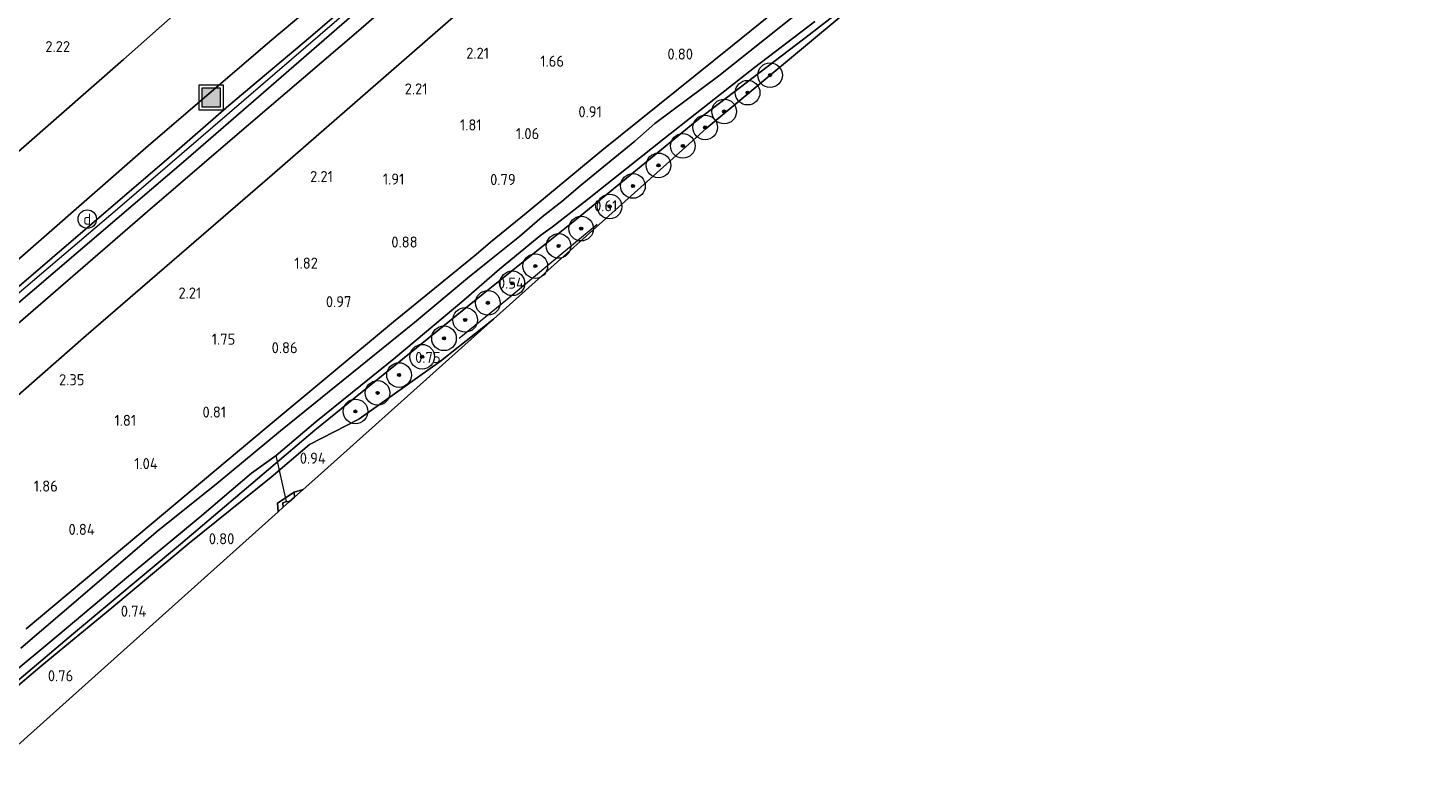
# Model space of a CAD drawing. Extents: x 130905 to 137824, y 412333 to 417928.
# Tile 171 of 256: x 134246 to 134473, y 414934 to 415055. Entities that reach past the tile are written whole.
import ezdxf
from ezdxf.enums import TextEntityAlignment as Align
from ezdxf.lldxf.tags import DXFTag

# ---------------------------------------------------------------- set-up
doc = ezdxf.new("R2010")
doc.units = 0
for name, color, linetype, lineweight in [('B-ME-GR-BOOM-S', 90, 'Continuous', 25), ('B-ME-GR-BOUWLAND_AKKERBOUW-GV', 80, 'Continuous', 13), ('B-ME-GR-GRAS-GV', 60, 'Continuous', 13), ('B-ME-GR-HAAG-G', 90, 'GR-HAAG1', 13), ('B-ME-GW-TALUD_KRUIN-G', 90, 'Continuous', 18), ('B-ME-GW-TALUD_TEEN-G', 90, 'Continuous', 18), ('B-ME-IE-MEUBILAIR_DIJKPAAL-S', 7, 'Continuous', 25), ('B-ME-IE-MEUBILAIR_WEGMEUBILAIR-S', 7, 'Continuous', 25), ('B-ME-IE-TERREINAFSCHEIDING_KUNSTMATIG_HEKWERK-G', 20, 'IE-TERREINAFSCHEIDING-KUNSTMATIG', 18), ('B-ME-KG-GRENS_OPNAME-G', 210, 'KG-OPNAME', 18), ('B-ME-KW-KUNSTWERK_DUIKER-G', 170, 'Continuous', 18), ('B-ME-OG-WATER_SLOOT-G', 120, 'Continuous', 18), ('B-ME-OG-WATER_SLOOT-GV', 120, 'Continuous', 18), ('B-ME-VH-VERHARDING_ASFALT-GV', 252, 'Continuous', 18), ('B-ME-WH-WINTERBED-G', 150, 'WH-WINTERBED', 18), ('X-XX-AL-HOOGTELABEL-S', 7, 'Continuous', 25)]:
    doc.layers.add(name, color=color, linetype=linetype, lineweight=lineweight)
doc.styles.add('NLCS-ISO', font='NLCS-ISO.ttf')
doc.styles.add('NLCS-ISO-ANNOTATIVE-T18', font='NLCS-ISO.ttf', dxfattribs={"height": 1.8})
doc.styles.get("Standard").update_dxf_attribs({"font": 'arial.ttf'})
doc.linetypes.add('GR-HAAG1', pattern='A,6,[176,NLCS.SHX,S=0.125,R=0,X=0,Y=0],-2', length=8)
doc.linetypes.add('IE-TERREINAFSCHEIDING-KUNSTMATIG', pattern='A,4,[82,NLCS.SHX,S=0.75,R=90,X=0,Y=0],4,-2', length=10)
tags = doc.linetypes.add('KG-OPNAME', pattern='A,5.5,-2,["O",Standard,S=1.8,R=0,X=-0.5,Y=-0.9],-2,5.5,-2,[5,NLCS.SHX,S=0.75,R=0,X=0,Y=0],-2', length=19).pattern_tags.tags
tags[6] = DXFTag(74, 10)
tags = doc.linetypes.add('WH-WINTERBED', pattern='A,6,-3.5,["WB",Standard,S=1.8,R=0,X=-1.5,Y=-0.9],-3.5,6,-3.5,6,-3.5,6,-3.5,6,-3.5', length=51).pattern_tags.tags
tags[6] = DXFTag(74, 10)

# ---------------------------------------------------------------- blocks, each defined once
blk = doc.blocks.new('SAL-HOOGTELABEL-SO')
at = {"color": 0, "linetype": 'ByBlock', "lineweight": -2, "style": 'NLCS-ISO-ANNOTATIVE-T18'}
blk.add_attdef('HOOGTE', text='', height=1.8, dxfattribs=at).set_placement((2.79, 0), align=Align.RIGHT)
blk = doc.blocks.new('SGR-BOOM_01-SO')
at = {"linetype": 'ByBlock', "lineweight": 18}
h = blk.add_hatch(color=0, dxfattribs=at)
h.dxf.hatch_style = 1
edge = h.paths.add_edge_path()
edge.add_arc((0, 0), 0.25, 0, 360)
at = {"color": 0, "linetype": 'ByBlock', "lineweight": 18}
for radius in [2, 0.25]:
    blk.add_circle((0, 0), radius, dxfattribs=at)
blk = doc.blocks.new('SIE-WEG_AFVALBAK-SO')
at = {"linetype": 'ByBlock', "lineweight": 18}
h = blk.add_hatch(color=0, dxfattribs=at)
h.dxf.hatch_style = 1
h.paths.add_polyline_path([(-1.5, -1.5), (1.5, -1.5), (1.5, 1.5), (-1.5, 1.5)])
at = {"color": 0, "linetype": 'ByBlock', "lineweight": 18}
for points in [[(-2, -2), (2, -2), (2, 2), (-2, 2)], [(-1.5, -1.5), (1.5, -1.5), (1.5, 1.5), (-1.5, 1.5)]]:
    blk.add_lwpolyline(points, close=True, dxfattribs=at)
blk = doc.blocks.new('SIE-DIJKPAAL-SO')
at = {"color": 0, "linetype": 'ByBlock', "lineweight": 18}
blk.add_circle((0, 0), 1.5, dxfattribs=at)
at = {"color": 0, "linetype": 'ByBlock', "lineweight": 18, "style": 'NLCS-ISO'}
blk.add_text('d', height=1.8, dxfattribs=at).set_placement((0, 0), align=Align.MIDDLE_CENTER)

msp = doc.modelspace()

# ---------------------------------------------------------------- linework, layer by layer
at = {"layer": 'B-ME-GR-BOUWLAND_AKKERBOUW-GV'}
msp.add_polyline3d([(134286.332, 414976.238, 0.845), (134239.306, 414934.15, 0.97), (134234.737, 414940.087, 0.851), (134248.007, 414951.312, 0.814), (134259.311, 414960.662, 0.814), (134271.889, 414971.111, 0.864), (134285.185, 414981.848, 0.952), (134291.439, 414987.169, 0.927), (134299.441, 414991.287, 0.877), (134312.66, 415000.688, 0.89), (134321.278, 415007.514, 0.865), (134291.781, 414981.114, 0.892), (134290.369, 414979.851, 0.907), (134288.92, 414979.407, 0.864), (134286.212, 414977.643, 0.776)], close=True, dxfattribs=at)
at = {"layer": 'B-ME-GR-GRAS-GV'}
for points in [[(134484.265, 415209.28, 6.293), (134462.123, 415192.527, 6.255), (134447.301, 415181.082, 6.23), (134432.525, 415169.602, 6.205), (134419.127, 415159.071, 6.205), (134408.905, 415151.079, 6.28), (134397.804, 415142.402, 6.255), (134382.803, 415130.419, 6.318), (134367.155, 415117.567, 6.305), (134358.319, 415110.288, 6.343), (134348.266, 415101.968, 6.33), (134334.939, 415090.685, 6.43), (134325.239, 415082.286, 6.418), (134305.727, 415065.489, 6.38), (134291.57, 415053.303, 6.33), (134278.345, 415042.157, 6.268), (134268.226, 415033.346, 6.255), (134255.388, 415022.396, 6.255), (134238.115, 415007.611, 6.28)], [(134240.022, 415006.603, 6.368), (134257.238, 415021.273, 6.293), (134271.327, 415033.367, 6.343), (134283.948, 415044.295, 6.293), (134299.549, 415057.808, 6.393), (134314.49, 415070.533, 6.468), (134330.706, 415084.299, 6.505), (134344.863, 415096.314, 6.368), (134354.528, 415104.61, 6.38), (134364.581, 415113.101, 6.43), (134381.036, 415126.617, 6.318), (134396.174, 415138.669, 6.305), (134409.685, 415149.474, 6.23), (134422.48, 415159.306, 6.243), (134441.582, 415173.988, 6.205), (134454.412, 415184.004, 6.243), (134468.129, 415194.752, 6.305), (134481.015, 415204.597, 6.305)], [(134238.644, 415012.404, 6.232), (134264.834, 415035.286, 6.182), (134284.983, 415052.577, 6.19), (134312.66, 415075.821, 6.299), (134333.191, 415093.056, 6.256), (134341.458, 415100.142, 6.198), (134342.721, 415101.684, 6.238), (134343.115, 415102.616, 6.186), (134339.211, 415108.388, 4.938), (134334.185, 415115.228, 3.47), (134331.676, 415118.64, 2.816), (134330.027, 415121.274, 2.302), (134329.213, 415122.693, 2.039), (134330.437, 415116.635, 2.42), (134332.746, 415111.261, 2.795), (134332.921, 415109.894, 2.82), (134332.617, 415108.798, 2.808), (134328.386, 415105.467, 2.67), (134316.739, 415096.515, 2.57), (134307.372, 415088.981, 2.494), (134289.183, 415074.499, 2.549), (134261.238, 415049.634, 2.608), (134239.761, 415030.892, 2.554)], [(134239.761, 415030.892, 2.554), (134261.238, 415049.634, 2.608), (134289.183, 415074.499, 2.549), (134307.372, 415088.981, 2.494), (134316.739, 415096.515, 2.57), (134328.386, 415105.467, 2.67), (134332.617, 415108.798, 2.808), (134332.921, 415109.894, 2.82), (134332.746, 415111.261, 2.795), (134330.437, 415116.635, 2.42), (134329.213, 415122.693, 2.039), (134330.027, 415121.274, 2.302), (134331.676, 415118.64, 2.816), (134334.185, 415115.228, 3.47), (134339.211, 415108.388, 4.938), (134343.115, 415102.616, 6.186), (134342.721, 415101.684, 6.238), (134341.458, 415100.142, 6.198), (134333.191, 415093.056, 6.256), (134312.66, 415075.821, 6.299), (134284.983, 415052.577, 6.19), (134264.834, 415035.286, 6.182), (134238.644, 415012.404, 6.232)], [(134240.436, 415003.667, 6.183), (134265.122, 415024.972, 6.171), (134278.532, 415036.47, 6.168), (134299.39, 415054.316, 6.171), (134318.541, 415071.003, 6.185)], [(134318.541, 415071.003, 6.185), (134299.39, 415054.316, 6.171), (134278.532, 415036.47, 6.168), (134265.122, 415024.972, 6.171), (134240.436, 415003.667, 6.183)], [(134245.441, 414957.253, 0.599), (134259.405, 414968.941, 0.584), (134284.401, 414989.861, 0.651), (134305.075, 415007.043, 0.599), (134318.488, 415018.008, 0.557), (134320.814, 415019.979, 0.396), (134326.567, 415024.685, 0.576), (134338.878, 415034.888, 0.604), (134360.093, 415051.908, 0.754), (134371.882, 415061.47, 0.941), (134374.514, 415063.675, 1.043), (134377.347, 415060.637, 0.933), (134378.459, 415058.747, 0.972), (134377.541, 415057.533, 0.873), (134372.542, 415053.628, 0.805), (134354.568, 415039.984, 0.803), (134334.764, 415023.746, 0.701), (134319.584, 415011.583, 0.675), (134292.305, 414989.47, 0.729), (134284.766, 414983.078, 0.881), (134270.499, 414970.947, 0.799), (134253.106, 414956.462, 0.719), (134234.328, 414940.626, 0.83)], [(134371.882, 415061.47, 0.941), (134360.093, 415051.908, 0.754), (134338.878, 415034.888, 0.604), (134326.567, 415024.685, 0.576), (134320.814, 415019.979, 0.396), (134318.488, 415018.008, 0.557), (134305.075, 415007.043, 0.599), (134284.401, 414989.861, 0.651), (134259.405, 414968.941, 0.584), (134245.441, 414957.253, 0.599)], [(134315.19, 415056.895, 2.613), (134285.376, 415030.909, 2.568), (134255.159, 415004.857, 2.56), (134231.227, 414983.857, 2.632)], [(134231.227, 414983.857, 2.632), (134255.159, 415004.857, 2.56), (134285.376, 415030.909, 2.568), (134315.19, 415056.895, 2.613)], [(134242.201, 414949.185, -0.449), (134250.559, 414956.166, -0.449), (134261.726, 414965.504, -0.449), (134273.94, 414975.598, -0.449), (134282.002, 414982.486, -0.449), (134286.006, 414985.361, -0.449), (134292.454, 414990.808, -0.449), (134305.361, 415001.28, -0.449), (134316.494, 415010.572, -0.449), (134322.236, 415015.606, -0.449), (134328.957, 415021.134, -0.449), (134330.846, 415022.485, -0.449), (134336.533, 415026.892, -0.449), (134349.214, 415036.965, -0.449), (134363.658, 415048.354, -0.449), (134373.451, 415055.829, -0.449)], [(134370.302, 415056.891, -0.449), (134357.837, 415047.013, -0.449), (134347.486, 415039.228, -0.449), (134344.234, 415036.39, -0.449), (134335.341, 415029.111, -0.449), (134332.396, 415026.571, -0.449), (134329.177, 415024.121, -0.449), (134325.504, 415020.929, -0.449), (134320.375, 415016.774, -0.449), (134317.066, 415014.165, -0.449), (134308.457, 415006.944, -0.449), (134298.301, 414998.715, -0.449), (134286.735, 414989.375, -0.449), (134276.614, 414980.964, -0.449), (134266.549, 414972.895, -0.449), (134254.655, 414962.677, -0.449), (134244.558, 414954.106, -0.449)]]:
    msp.add_polyline3d(points, dxfattribs=at)
for points in [[(134248.007, 414951.312, 0.814), (134234.737, 414940.087, 0.851), (134234.328, 414940.626, 0.83), (134253.106, 414956.462, 0.719), (134270.499, 414970.947, 0.799), (134284.766, 414983.078, 0.881), (134292.305, 414989.47, 0.729), (134319.584, 415011.583, 0.675), (134334.764, 415023.746, 0.701), (134354.568, 415039.984, 0.803), (134372.542, 415053.628, 0.805), (134377.541, 415057.533, 0.873), (134378.459, 415058.747, 0.972), (134379.041, 415057.781, 0.969), (134355.829, 415038.436, 0.738), (134351.991, 415035.001, 0.789), (134321.278, 415007.514, 0.865), (134312.66, 415000.688, 0.89), (134299.441, 414991.287, 0.877), (134291.439, 414987.169, 0.927), (134285.185, 414981.848, 0.952), (134271.889, 414971.111, 0.864), (134259.311, 414960.662, 0.814)], [(134290.369, 414979.851, 0.907), (134288.992, 414978.618, 0.858), (134288.92, 414979.407, 0.864)], [(134288.992, 414978.618, 0.858), (134288.119, 414977.837, -0.086), (134287.671, 414977.877, -0.086), (134287.091, 414977.67, -0.086), (134287.17, 414976.988, -0.086), (134286.332, 414976.238, 0.845), (134286.212, 414977.643, 0.776), (134288.92, 414979.407, 0.864)]]:
    msp.add_polyline3d(points, close=True, dxfattribs=at)
at = {"layer": 'B-ME-GR-HAAG-G'}
msp.add_polyline3d([(134338.118, 415022.872, 0.802), (134331.09, 415016.989, 0.777), (134323.516, 415010.661, 0.764), (134315.714, 415004.331, 0.764)], dxfattribs=at)
at = {"layer": 'B-ME-GW-TALUD_KRUIN-G'}
for points in [[(134329.213, 415122.693, 2.039), (134330.027, 415121.274, 2.302), (134331.676, 415118.64, 2.816), (134334.185, 415115.228, 3.47), (134339.211, 415108.388, 4.938), (134343.115, 415102.616, 6.186), (134342.721, 415101.684, 6.238), (134341.458, 415100.142, 6.198), (134333.191, 415093.056, 6.256), (134312.66, 415075.821, 6.299), (134284.983, 415052.577, 6.19), (134264.834, 415035.286, 6.182), (134238.644, 415012.404, 6.232), (134221.122, 414997.091, 6.19), (134203.601, 414981.778, 6.148)], [(134372.032, 415065.924, 1.086), (134371.255, 415067.295, 1.229), (134368.113, 415071.407, 1.768), (134363.336, 415077.39, 2.825), (134355.199, 415087.954, 4.638), (134350.382, 415092.688, 5.621), (134348.522, 415093.611, 5.932), (134346.17, 415093.571, 6.018), (134343.543, 415092.036, 6.175), (134338.266, 415087.573, 6.2), (134318.541, 415071.003, 6.185), (134299.39, 415054.316, 6.171), (134278.532, 415036.47, 6.168), (134265.122, 415024.972, 6.171), (134240.436, 415003.667, 6.183), (134227.958, 414993.178, 6.183), (134208.051, 414975.817, 6.12)]]:
    msp.add_polyline3d(points, dxfattribs=at)
at = {"layer": 'B-ME-GW-TALUD_TEEN-G'}
for points in [[(134195.505, 414992.638, 2.553), (134217.655, 415012.344, 2.506), (134239.761, 415030.892, 2.554), (134261.238, 415049.634, 2.608), (134289.183, 415074.499, 2.549), (134307.372, 415088.981, 2.494), (134316.739, 415096.515, 2.57), (134328.386, 415105.467, 2.67), (134332.617, 415108.798, 2.808), (134332.921, 415109.894, 2.82), (134332.746, 415111.261, 2.795), (134330.437, 415116.635, 2.42), (134329.213, 415122.693, 2.039)], [(134213.233, 414968.877, 2.693), (134231.227, 414983.857, 2.632), (134255.159, 415004.857, 2.56), (134285.376, 415030.909, 2.568), (134315.19, 415056.895, 2.613), (134339.997, 415078.242, 2.673), (134346.856, 415083.519, 2.624), (134349.521, 415084.502, 2.648), (134351.248, 415084.238, 2.655), (134353.351, 415082.839, 2.566), (134358.065, 415077.756, 2.034), (134364.753, 415071.615, 1.574), (134369.201, 415067.569, 1.174), (134372.032, 415065.924, 1.086)]]:
    msp.add_polyline3d(points, dxfattribs=at)
at = {"layer": 'B-ME-IE-TERREINAFSCHEIDING_KUNSTMATIG_HEKWERK-G'}
for points in [[(134234.737, 414940.087, 0.851), (134248.007, 414951.312, 0.814), (134259.311, 414960.662, 0.814), (134271.889, 414971.111, 0.864), (134285.185, 414981.848, 0.952), (134291.439, 414987.169, 0.927), (134299.441, 414991.287, 0.877), (134312.66, 415000.688, 0.89), (134321.278, 415007.514, 0.865)], [(134288.92, 414979.407, 0.864), (134290.369, 414979.851, 0.907)]]:
    msp.add_polyline3d(points, dxfattribs=at)
at = {"layer": 'B-ME-KG-GRENS_OPNAME-G'}
msp.add_polyline3d([(134239.306, 414934.15, 0.97), (134286.332, 414976.238, 0.845), (134287.17, 414976.988, -0.086), (134288.119, 414977.837, -0.086), (134288.992, 414978.618, 0.858), (134290.369, 414979.851, 0.907), (134291.781, 414981.114, 0.892), (134321.278, 415007.514, 0.865), (134351.991, 415035.001, 0.789), (134355.829, 415038.436, 0.738), (134379.041, 415057.781, 0.969), (134380.16, 415058.714, 0.987), (134382.215, 415060.427, 1.01), (134383.06, 415061.131, 1.025), (134409.074, 415082.812, 0.539), (134409.92, 415083.517, -0.237), (134410.269, 415083.808, -0.237), (134419.657, 415091.633, -0.237), (134431.323, 415101.355, -0.237), (134460.518, 415125.686, -0.237), (134474.628, 415137.446, 0.275), (134529.338, 415177.754, -0.237)], dxfattribs=at)
at = {"layer": 'B-ME-KW-KUNSTWERK_DUIKER-G'}
msp.add_polyline3d([(134287.671, 414977.877, -0.086), (134286.006, 414985.361, -0.449)], dxfattribs=at)
at = {"layer": 'B-ME-OG-WATER_SLOOT-G'}
for points in [[(134245.441, 414957.253, 0.599), (134259.405, 414968.941, 0.584), (134284.401, 414989.861, 0.651), (134305.075, 415007.043, 0.599), (134318.488, 415018.008, 0.557), (134320.814, 415019.979, 0.396), (134326.567, 415024.685, 0.576), (134338.878, 415034.888, 0.604), (134360.093, 415051.908, 0.754), (134371.882, 415061.47, 0.941), (134374.514, 415063.675, 1.043), (134377.347, 415060.637, 0.933), (134378.459, 415058.747, 0.972)], [(134234.328, 414940.626, 0.83), (134253.106, 414956.462, 0.719), (134270.499, 414970.947, 0.799), (134284.766, 414983.078, 0.881), (134292.305, 414989.47, 0.729), (134319.584, 415011.583, 0.675), (134334.764, 415023.746, 0.701), (134354.568, 415039.984, 0.803), (134372.542, 415053.628, 0.805), (134377.541, 415057.533, 0.873), (134378.459, 415058.747, 0.972)], [(134286.212, 414977.643, 0.776), (134288.92, 414979.407, 0.864)], [(134286.332, 414976.238, 0.845), (134286.212, 414977.643, 0.776)], [(134288.92, 414979.407, 0.864), (134288.992, 414978.618, 0.858)]]:
    msp.add_polyline3d(points, dxfattribs=at)
at = {"layer": 'B-ME-OG-WATER_SLOOT-GV'}
for points in [[(134373.451, 415055.829, -0.449), (134363.658, 415048.354, -0.449), (134349.214, 415036.965, -0.449), (134336.533, 415026.892, -0.449), (134330.846, 415022.485, -0.449), (134328.957, 415021.134, -0.449), (134322.236, 415015.606, -0.449), (134316.494, 415010.572, -0.449), (134305.361, 415001.28, -0.449), (134292.454, 414990.808, -0.449), (134286.006, 414985.361, -0.449), (134282.002, 414982.486, -0.449), (134273.94, 414975.598, -0.449), (134261.726, 414965.504, -0.449), (134250.559, 414956.166, -0.449), (134242.201, 414949.185, -0.449)], [(134244.558, 414954.106, -0.449), (134254.655, 414962.677, -0.449), (134266.549, 414972.895, -0.449), (134276.614, 414980.964, -0.449), (134286.735, 414989.375, -0.449), (134298.301, 414998.715, -0.449), (134308.457, 415006.944, -0.449), (134317.066, 415014.165, -0.449), (134320.375, 415016.774, -0.449), (134325.504, 415020.929, -0.449), (134329.177, 415024.121, -0.449), (134332.396, 415026.571, -0.449), (134335.341, 415029.111, -0.449), (134344.234, 415036.39, -0.449), (134347.486, 415039.228, -0.449), (134357.837, 415047.013, -0.449), (134370.302, 415056.891, -0.449)]]:
    msp.add_polyline3d(points, dxfattribs=at)
msp.add_polyline3d([(134288.119, 414977.837, -0.086), (134287.17, 414976.988, -0.086), (134287.091, 414977.67, -0.086), (134287.671, 414977.877, -0.086)], close=True, dxfattribs=at)
at = {"layer": 'B-ME-VH-VERHARDING_ASFALT-GV'}
for points in [[(134238.115, 415007.611, 6.28), (134255.388, 415022.396, 6.255), (134268.226, 415033.346, 6.255), (134278.345, 415042.157, 6.268), (134291.57, 415053.303, 6.33), (134305.727, 415065.489, 6.38), (134325.239, 415082.286, 6.418), (134334.939, 415090.685, 6.43), (134348.266, 415101.968, 6.33), (134358.319, 415110.288, 6.343), (134367.155, 415117.567, 6.305), (134382.803, 415130.419, 6.318), (134397.804, 415142.402, 6.255), (134408.905, 415151.079, 6.28), (134419.127, 415159.071, 6.205), (134432.525, 415169.602, 6.205), (134447.301, 415181.082, 6.23), (134462.123, 415192.527, 6.255), (134484.265, 415209.28, 6.293)], [(134481.015, 415204.597, 6.305), (134468.129, 415194.752, 6.305), (134454.412, 415184.004, 6.243), (134441.582, 415173.988, 6.205), (134422.48, 415159.306, 6.243), (134409.685, 415149.474, 6.23), (134396.174, 415138.669, 6.305), (134381.036, 415126.617, 6.318), (134364.581, 415113.101, 6.43), (134354.528, 415104.61, 6.38), (134344.863, 415096.314, 6.368), (134330.706, 415084.299, 6.505), (134314.49, 415070.533, 6.468), (134299.549, 415057.808, 6.393), (134283.948, 415044.295, 6.293), (134271.327, 415033.367, 6.343), (134257.238, 415021.273, 6.293), (134240.022, 415006.603, 6.368)]]:
    msp.add_polyline3d(points, dxfattribs=at)
at = {"layer": 'B-ME-WH-WINTERBED-G'}
msp.add_polyline3d([(134494.232, 415215.737, 6.222), (134463.818, 415192.658, 6.229), (134441.711, 415175.75, 6.115), (134416.201, 415155.824, 6.115), (134393.799, 415138.069, 6.196), (134370.34, 415119.177, 6.225), (134348.628, 415101.169, 6.28), (134327.739, 415083.152, 6.315), (134303.196, 415062.353, 6.304), (134278.438, 415040.997, 6.208), (134260.654, 415025.683, 6.175), (134241.367, 415009.287, 6.237), (134222.829, 414993.451, 6.307), (134205.944, 414978.64, 6.212)], dxfattribs=at)

# ---------------------------------------------------------------- block references
at = {"layer": 'B-ME-GR-BOOM-S'}
for p in [(134366.182, 415047.098, 0.627), (134362.531, 415044.259, 0.702), (134358.732, 415041.203, 0.64), (134355.639, 415038.617, 0.714), (134352.012, 415035.618, 0.777), (134348.065, 415032.459, 0.764), (134343.926, 415029.117, 0.702), (134340.128, 415025.777, 0.74), (134335.51, 415022.194, 0.69), (134331.848, 415019.378, 0.64), (134328.073, 415016.105, 0.79), (134324.342, 415013.312, 0.69), (134320.373, 415010.141, 0.79), (134316.687, 415007.371, 0.777), (134313.253, 415004.384, 0.802), (134309.705, 415001.397, 0.84), (134305.952, 414998.421, 0.84), (134302.472, 414995.526, 0.84), (134298.879, 414992.516, 0.852)]:
    msp.add_blockref('SGR-BOOM_01-SO', p, dxfattribs=at)
at = {"layer": 'B-ME-IE-MEUBILAIR_DIJKPAAL-S'}
msp.add_blockref('SIE-DIJKPAAL-SO', (134255.345, 415023.73, 6.302), dxfattribs=at)
at = {"layer": 'B-ME-IE-MEUBILAIR_WEGMEUBILAIR-S'}
msp.add_blockref('SIE-WEG_AFVALBAK-SO', (134275.457, 415043.47, 6.092), dxfattribs=at)
at = {"layer": 'X-XX-AL-HOOGTELABEL-S'}
for p, values in [((134249.774, 415050.833, 2.215), {'HOOGTE': '2.22'}), ((134317.773, 415049.763, 2.214), {'HOOGTE': '2.21'}), ((134329.951, 415048.476, 1.662), {'HOOGTE': '1.66'}), ((134350.88, 415049.627, 0.797), {'HOOGTE': '0.80'}), ((134307.792, 415043.963, 2.214), {'HOOGTE': '2.21'}), ((134336.08, 415040.256, 0.912), {'HOOGTE': '0.91'}), ((134316.575, 415038.125, 1.805), {'HOOGTE': '1.81'}), ((134325.921, 415036.71, 1.064), {'HOOGTE': '1.06'}), ((134292.432, 415029.742, 2.214), {'HOOGTE': '2.21'}), ((134304.029, 415029.334, 1.914), {'HOOGTE': '1.91'}), ((134322.098, 415029.261, 0.792), {'HOOGTE': '0.79'}), ((134338.613, 415025.006, 0.614), {'HOOGTE': '0.61'}), ((134306.181, 415019.113, 0.876), {'HOOGTE': '0.88'}), ((134290, 415015.685, 1.818), {'HOOGTE': '1.82'}), ((134323.442, 415012.45, 0.539), {'HOOGTE': '0.54'}), ((134271.066, 415010.84, 2.214), {'HOOGTE': '2.21'}), ((134295.435, 415009.431, 0.968), {'HOOGTE': '0.97'}), ((134276.585, 415003.343, 1.752), {'HOOGTE': '1.75'}), ((134286.703, 415001.961, 0.864), {'HOOGTE': '0.86'}), ((134309.911, 415000.379, 0.752), {'HOOGTE': '0.75'}), ((134252.107, 414996.765, 2.348), {'HOOGTE': '2.35'}), ((134275.094, 414991.514, 0.814), {'HOOGTE': '0.81'}), ((134260.493, 414990.168, 1.805), {'HOOGTE': '1.81'}), ((134264.003, 414983.145, 1.042), {'HOOGTE': '1.04'}), ((134291.285, 414984.028, 0.939), {'HOOGTE': '0.94'}), ((134247.782, 414979.499, 1.862), {'HOOGTE': '1.86'}), ((134253.778, 414972.471, 0.837), {'HOOGTE': '0.84'}), ((134276.435, 414970.949, 0.802), {'HOOGTE': '0.80'}), ((134262.173, 414959.195, 0.739), {'HOOGTE': '0.74'}), ((134250.284, 414948.709, 0.761), {'HOOGTE': '0.76'})]:
    msp.add_blockref('SAL-HOOGTELABEL-SO', p, dxfattribs=at).add_auto_attribs(values)

doc.saveas('drawing.dxf')
